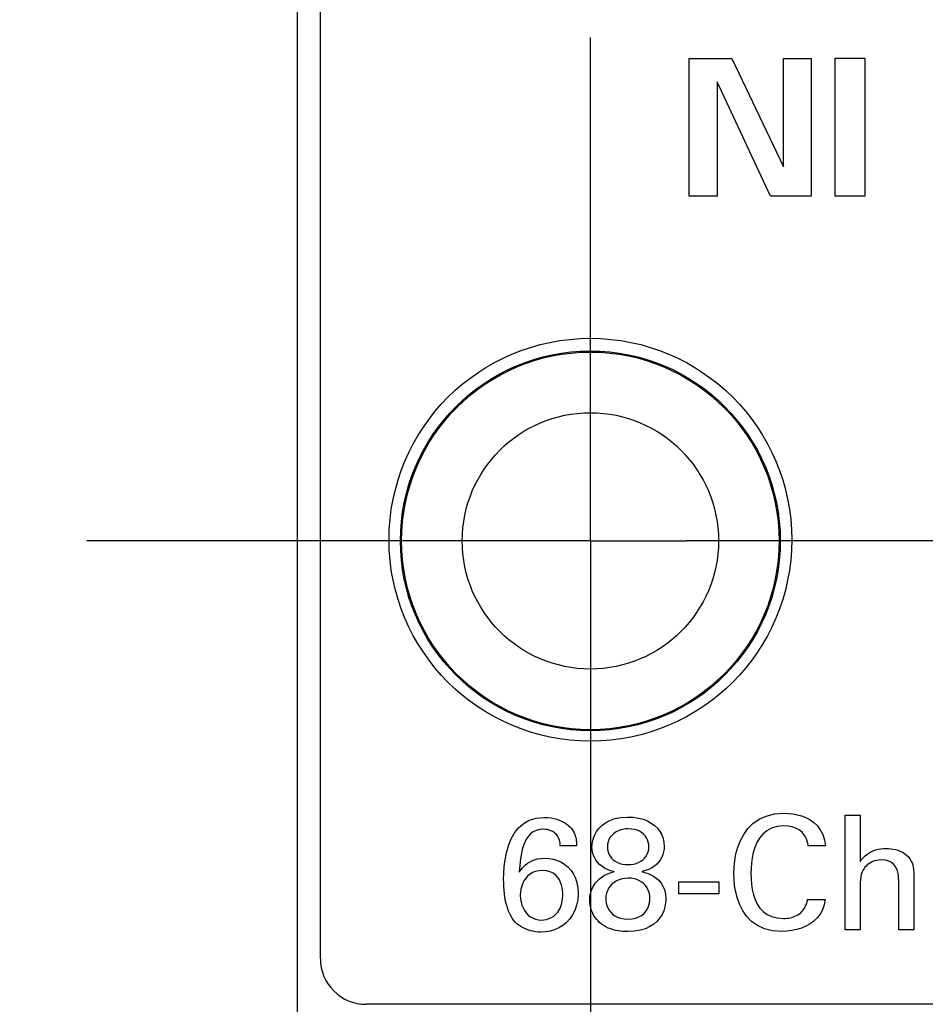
# Model space of a CAD drawing. Header units: inches. Extents: x 0.2 to 16.8, y 0.2 to 10.8.
# Tile 8 of 27: x 3.303 to 3.699, y 6.877 to 7.307. Entities that reach past the tile are written whole.
import ezdxf

# ---------------------------------------------------------------- set-up
doc = ezdxf.new("R2010")
doc.units = ezdxf.units.IN
doc.header["$LTSCALE"] = 0.935
doc.header["$MEASUREMENT"] = 0
doc.linetypes.add('CENTER', pattern=[0.6, 0.375, -0.075, 0.075, -0.075])
doc.layers.get('0').update_dxf_attribs({"linetype": 'CONTINUOUS'})
for name, color, linetype in [('02___PRT_ALL_AXES', 7, 'CONTINUOUS'), ('DEFAULT_1', 7, 'CENTER'), ('DIMENSIONS', 7, 'CONTINUOUS')]:
    doc.layers.add(name, color=color, linetype=linetype)
doc.styles.get("Standard").update_dxf_attribs({"font": 'txt', "width": 0.8})
doc.dimstyles.new('DIMSTYLE_2', dxfattribs={"dimtxt": 0.125, "dimasz": 0.18, "dimexe": 0.18, "dimexo": 0.0625, "dimgap": 0.09, "dimtad": 0, "dimtih": 1, "dimtoh": 1, "dimdec": 3, "dimzin": 4, "dimdsep": 46, "dimtxsty": 'STANDARD', "dimblk": '_FILLED', "dimblk1": '_FILLED', "dimblk2": '_FILLED', "dimcen": 0.09, "dimadec": 0, "dimazin": 0, "dimtp": 0.001, "dimtm": 0.001, "dimtfac": 1, "dimtdec": 3, "dimtofl": 0, "dimtmove": 0, "dimatfit": 3, "dimldrblk": '_FILLED', "dimfxl": 1, "dimtolj": 1, "dimtzin": 4, "dimarcsym": 0})

# ---------------------------------------------------------------- blocks, each defined once
blk = doc.blocks.new('*D5')
at = {"layer": 'DIMENSIONS', "color": 2, "linetype": 'CONTINUOUS'}
blk.add_line((3.27022, 7.07931), (2.73722, 7.07931), dxfattribs=at)
at = {"layer": 'DIMENSIONS', "color": 2, "linetype": 'CONTINUOUS', "insert": (2.67472, 7.14181), "char_height": 0.125, "width": 1.625, "attachment_point": 3, "line_spacing_factor": 0.9}
blk.add_mtext('2X -.582{\\Ftxt.shx;\\W1.000000;\\H0.125000; }[14.78]', dxfattribs=at)
blk = doc.blocks.new('_FILLED')
at = {"color": 0, "linetype": 'BYBLOCK'}
blk.add_solid([(0, 0), (-1, 0.1736), (-1, -0.1736)], dxfattribs=at)
blk = doc.blocks.new('*D6')
at = {"layer": 'DIMENSIONS', "color": 2, "linetype": 'CONTINUOUS'}
blk.add_line((3.53222, 3.20941), (2.73722, 3.20941), dxfattribs=at)
at = {"layer": 'DIMENSIONS', "color": 2, "linetype": 'CONTINUOUS', "insert": (2.67472, 3.27191), "char_height": 0.125, "width": 1.525, "attachment_point": 3, "line_spacing_factor": 0.9}
blk.add_mtext('-4.452{\\Ftxt.shx;\\W1.000000;\\H0.125000; }[113.08]', dxfattribs=at)
blk = doc.blocks.new('*D7')
at = {"layer": 'DIMENSIONS', "color": 2, "linetype": 'CONTINUOUS'}
blk.add_line((3.43772, 2.83938), (2.73722, 2.83938), dxfattribs=at)
at = {"layer": 'DIMENSIONS', "color": 2, "linetype": 'CONTINUOUS', "insert": (2.67472, 2.90188), "char_height": 0.125, "width": 1.525, "attachment_point": 3, "line_spacing_factor": 0.9}
blk.add_mtext('-4.822{\\Ftxt.shx;\\W1.000000;\\H0.125000; }[122.48]', dxfattribs=at)
blk = doc.blocks.new('*D13')
at = {"layer": 'DIMENSIONS', "color": 2, "linetype": 'CONTINUOUS'}
blk.add_line((3.42472, 2.65438), (3.42472, 2.02937), dxfattribs=at)
at = {"layer": 'DIMENSIONS', "color": 2, "linetype": 'CONTINUOUS', "insert": (3.36222, 1.96687), "char_height": 0.125, "width": 1.225, "attachment_point": 3, "rotation": 90, "line_spacing_factor": 0.9}
blk.add_mtext('-.294{\\Ftxt.shx;\\W1.000000;\\H0.125000; }[7.47]', dxfattribs=at)
blk = doc.blocks.new('*D16')
at = {"layer": 'DIMENSIONS', "color": 2, "linetype": 'CONTINUOUS'}
blk.add_line((3.44812, 3.59437), (2.73722, 3.59437), dxfattribs=at)
at = {"layer": 'DIMENSIONS', "color": 2, "linetype": 'CONTINUOUS', "insert": (2.67472, 3.65687), "char_height": 0.125, "width": 1.425, "attachment_point": 3, "line_spacing_factor": 0.9}
blk.add_mtext('-4.067{\\Ftxt.shx;\\W1.000000;\\H0.125000; }[103.3]', dxfattribs=at)

msp = doc.modelspace()

# ---------------------------------------------------------------- linework, layer by layer
at = {"color": 7, "linetype": 'CONTINUOUS'}
for p, q in [((3.42472, 2.71688), (3.42472, 7.78388)), ((3.43472, 6.89681), (3.43472, 7.75388)), ((4.18272, 6.87681), (3.45472, 6.87681))]:
    msp.add_line(p, q, dxfattribs=at)
at = {"color": 40, "linetype": 'CONTINUOUS'}
for p, q in [((3.59595, 7.22991), (3.59595, 7.29012)), ((3.59595, 7.29012), (3.6146, 7.29012)), ((3.6146, 7.29012), (3.63717, 7.24273)), ((3.63717, 7.24273), (3.63717, 7.29012)), ((3.63717, 7.29012), (3.64916, 7.29012)), ((3.64916, 7.29012), (3.64916, 7.22991)), ((3.65977, 7.22991), (3.65977, 7.29029)), ((3.65977, 7.29029), (3.67269, 7.29029)), ((3.67269, 7.29029), (3.67269, 7.22991)), ((3.6081, 7.27988), (3.6081, 7.22991)), ((3.63142, 7.22991), (3.6081, 7.27988)), ((3.6081, 7.22991), (3.59595, 7.22991)), ((3.64916, 7.22991), (3.63142, 7.22991)), ((3.67269, 7.22991), (3.65977, 7.22991)), ((3.5234, 6.95572), (3.526, 6.9572)), ((3.526, 6.9572), (3.52906, 6.95815)), ((3.52906, 6.95815), (3.5326, 6.95849)), ((3.5326, 6.95849), (3.53413, 6.95843)), ((3.53413, 6.95843), (3.53554, 6.95827)), ((3.53554, 6.95827), (3.53684, 6.95802)), ((3.53684, 6.95802), (3.53804, 6.9577)), ((3.53804, 6.9577), (3.53913, 6.95731)), ((3.53913, 6.95731), (3.54012, 6.95687)), ((3.54012, 6.95687), (3.54102, 6.95639)), ((3.55933, 6.95617), (3.56122, 6.95717)), ((3.56122, 6.95717), (3.56345, 6.95795)), ((3.56345, 6.95795), (3.56603, 6.95844)), ((3.56603, 6.95844), (3.56899, 6.95862)), ((3.56899, 6.95862), (3.57144, 6.95851)), ((3.57144, 6.95851), (3.5737, 6.95818)), ((3.5737, 6.95818), (3.57577, 6.95765)), ((3.57577, 6.95765), (3.57765, 6.95692)), ((3.57765, 6.95692), (3.57932, 6.95602)), ((3.62377, 6.95581), (3.62643, 6.95766)), ((3.62643, 6.95766), (3.62957, 6.95907)), ((3.62957, 6.95907), (3.63322, 6.95997)), ((3.63322, 6.95997), (3.6374, 6.96029)), ((3.6374, 6.96029), (3.63923, 6.96023)), ((3.63923, 6.96023), (3.64114, 6.96003)), ((3.64114, 6.96003), (3.64308, 6.95967)), ((3.64308, 6.95967), (3.64502, 6.95913)), ((3.64502, 6.95913), (3.64692, 6.95839)), ((3.64692, 6.95839), (3.64873, 6.95744)), ((3.64873, 6.95744), (3.65041, 6.95625)), ((3.66405, 6.90941), (3.66405, 6.95952)), ((3.66405, 6.95952), (3.67065, 6.95952)), ((3.67065, 6.95952), (3.67065, 6.93916)), ((3.51944, 6.95145), (3.52123, 6.95377)), ((3.52123, 6.95377), (3.5234, 6.95572)), ((3.5291, 6.95277), (3.52775, 6.95214)), ((3.5306, 6.95315), (3.5291, 6.95277)), ((3.53226, 6.95327), (3.5306, 6.95315)), ((3.53304, 6.95324), (3.53226, 6.95327)), ((3.53386, 6.95313), (3.53304, 6.95324)), ((3.53468, 6.95294), (3.53386, 6.95313)), ((3.53549, 6.95266), (3.53468, 6.95294)), ((3.53628, 6.95229), (3.53549, 6.95266)), ((3.54102, 6.95639), (3.54182, 6.95589)), ((3.54182, 6.95589), (3.54253, 6.95538)), ((3.54253, 6.95538), (3.54315, 6.95486)), ((3.54315, 6.95486), (3.54369, 6.95437)), ((3.54369, 6.95437), (3.54415, 6.95389)), ((3.54415, 6.95389), (3.54471, 6.95318)), ((3.54471, 6.95318), (3.54518, 6.95246)), ((3.54518, 6.95246), (3.54557, 6.95174)), ((3.55544, 6.95226), (3.55646, 6.95367)), ((3.55646, 6.95367), (3.55775, 6.95499)), ((3.55775, 6.95499), (3.55933, 6.95617)), ((3.56462, 6.95251), (3.56366, 6.95198)), ((3.56568, 6.95293), (3.56462, 6.95251)), ((3.56681, 6.95323), (3.56568, 6.95293)), ((3.56801, 6.95342), (3.56681, 6.95323)), ((3.56927, 6.95348), (3.56801, 6.95342)), ((3.57066, 6.95341), (3.56927, 6.95348)), ((3.57195, 6.9532), (3.57066, 6.95341)), ((3.57312, 6.95287), (3.57195, 6.9532)), ((3.57418, 6.95242), (3.57312, 6.95287)), ((3.57513, 6.95185), (3.57418, 6.95242)), ((3.57932, 6.95602), (3.58079, 6.95495)), ((3.58079, 6.95495), (3.58205, 6.95373)), ((3.58205, 6.95373), (3.58309, 6.95237)), ((3.61972, 6.95108), (3.62154, 6.95359)), ((3.62154, 6.95359), (3.62377, 6.95581)), ((3.6298, 6.95266), (3.62806, 6.95121)), ((3.63187, 6.95377), (3.6298, 6.95266)), ((3.6343, 6.95448), (3.63187, 6.95377)), ((3.63712, 6.95473), (3.6343, 6.95448)), ((3.63936, 6.95459), (3.63712, 6.95473)), ((3.64126, 6.9542), (3.63936, 6.95459)), ((3.64286, 6.95361), (3.64126, 6.9542)), ((3.64417, 6.95286), (3.64286, 6.95361)), ((3.64523, 6.95199), (3.64417, 6.95286)), ((3.65041, 6.95625), (3.65191, 6.9548)), ((3.65191, 6.9548), (3.65321, 6.95308)), ((3.65321, 6.95308), (3.65425, 6.95106)), ((3.51688, 6.94599), (3.518, 6.94883)), ((3.518, 6.94883), (3.51944, 6.95145)), ((3.52457, 6.94868), (3.52378, 6.947)), ((3.52549, 6.9501), (3.52457, 6.94868)), ((3.52655, 6.95125), (3.52549, 6.9501)), ((3.52775, 6.95214), (3.52655, 6.95125)), ((3.53703, 6.9518), (3.53628, 6.95229)), ((3.53771, 6.9512), (3.53703, 6.9518)), ((3.53831, 6.95047), (3.53771, 6.9512)), ((3.53882, 6.9496), (3.53831, 6.95047)), ((3.5392, 6.94859), (3.53882, 6.9496)), ((3.53946, 6.94743), (3.5392, 6.94859)), ((3.54557, 6.95174), (3.54588, 6.95103)), ((3.54588, 6.95103), (3.54613, 6.95032)), ((3.54613, 6.95032), (3.54632, 6.94964)), ((3.54632, 6.94964), (3.54646, 6.94897)), ((3.54646, 6.94897), (3.54656, 6.94833)), ((3.54656, 6.94833), (3.54663, 6.94772)), ((3.5537, 6.94795), (3.55408, 6.94935)), ((3.55408, 6.94935), (3.55465, 6.9508)), ((3.55465, 6.9508), (3.55544, 6.95226)), ((3.56086, 6.94887), (3.56048, 6.94787)), ((3.56138, 6.94979), (3.56086, 6.94887)), ((3.56203, 6.95062), (3.56138, 6.94979)), ((3.56279, 6.95135), (3.56203, 6.95062)), ((3.56366, 6.95198), (3.56279, 6.95135)), ((3.57595, 6.95119), (3.57513, 6.95185)), ((3.57666, 6.95044), (3.57595, 6.95119)), ((3.57725, 6.94961), (3.57666, 6.95044)), ((3.57771, 6.9487), (3.57725, 6.94961)), ((3.57804, 6.94772), (3.57771, 6.9487)), ((3.58309, 6.95237), (3.58391, 6.95088)), ((3.58391, 6.95088), (3.5845, 6.94927)), ((3.5845, 6.94927), (3.58486, 6.94756)), ((3.61716, 6.94547), (3.61827, 6.94835)), ((3.61827, 6.94835), (3.61972, 6.95108)), ((3.62662, 6.94947), (3.62546, 6.9475)), ((3.62806, 6.95121), (3.62662, 6.94947)), ((3.64606, 6.95104), (3.64523, 6.95199)), ((3.64671, 6.95005), (3.64606, 6.95104)), ((3.64718, 6.94907), (3.64671, 6.95005)), ((3.64751, 6.94813), (3.64718, 6.94907)), ((3.64774, 6.94729), (3.64751, 6.94813)), ((3.65425, 6.95106), (3.655, 6.94872)), ((3.655, 6.94872), (3.65541, 6.94604)), ((3.51604, 6.94302), (3.51688, 6.94599)), ((3.52311, 6.94505), (3.52257, 6.94283)), ((3.52378, 6.947), (3.52311, 6.94505)), ((3.53956, 6.94611), (3.53946, 6.94743)), ((3.54672, 6.94611), (3.53956, 6.94611)), ((3.54663, 6.94772), (3.54667, 6.94714)), ((3.54667, 6.94714), (3.5467, 6.9466)), ((3.5467, 6.9466), (3.54672, 6.94611)), ((3.55342, 6.94548), (3.55349, 6.94665)), ((3.55349, 6.94429), (3.55342, 6.94548)), ((3.55349, 6.94665), (3.5537, 6.94795)), ((3.5537, 6.94312), (3.55349, 6.94429)), ((3.56025, 6.94678), (3.56017, 6.94562)), ((3.56017, 6.94562), (3.56024, 6.94449)), ((3.56024, 6.94449), (3.56048, 6.94343)), ((3.56048, 6.94787), (3.56025, 6.94678)), ((3.57799, 6.9434), (3.57822, 6.94447)), ((3.57824, 6.9467), (3.57804, 6.94772)), ((3.57822, 6.94447), (3.57831, 6.94562)), ((3.57831, 6.94562), (3.57824, 6.9467)), ((3.58491, 6.94458), (3.58472, 6.9434)), ((3.58486, 6.94756), (3.58498, 6.94576)), ((3.58498, 6.94576), (3.58491, 6.94458)), ((3.61636, 6.94252), (3.61716, 6.94547)), ((3.62456, 6.94536), (3.62388, 6.94309)), ((3.62546, 6.9475), (3.62456, 6.94536)), ((3.64788, 6.94658), (3.64774, 6.94729)), ((3.64797, 6.94604), (3.64788, 6.94658)), ((3.65541, 6.94604), (3.64797, 6.94604)), ((3.6753, 6.94342), (3.67631, 6.94388)), ((3.67631, 6.94388), (3.67736, 6.94425)), ((3.67736, 6.94425), (3.67846, 6.94455)), ((3.67846, 6.94455), (3.6796, 6.94476)), ((3.6796, 6.94476), (3.68078, 6.94489)), ((3.68078, 6.94489), (3.68198, 6.94493)), ((3.68198, 6.94493), (3.68294, 6.9449)), ((3.68294, 6.9449), (3.68394, 6.94481)), ((3.68394, 6.94481), (3.68497, 6.94466)), ((3.68497, 6.94466), (3.68602, 6.94443)), ((3.68602, 6.94443), (3.68707, 6.94413)), ((3.68707, 6.94413), (3.6881, 6.94374)), ((3.51507, 6.93696), (3.51545, 6.93998)), ((3.51545, 6.93998), (3.51604, 6.94302)), ((3.52215, 6.94033), (3.52183, 6.93755)), ((3.52257, 6.94283), (3.52215, 6.94033)), ((3.52608, 6.93899), (3.52713, 6.93952)), ((3.52713, 6.93952), (3.52832, 6.93997)), ((3.52832, 6.93997), (3.52965, 6.94032)), ((3.52965, 6.94032), (3.53115, 6.94054)), ((3.53115, 6.94054), (3.53281, 6.94062)), ((3.53281, 6.94062), (3.53475, 6.94051)), ((3.53475, 6.94051), (3.53662, 6.94018)), ((3.53662, 6.94018), (3.5384, 6.93964)), ((3.5384, 6.93964), (3.54007, 6.93888)), ((3.55403, 6.94198), (3.5537, 6.94312)), ((3.55451, 6.94089), (3.55403, 6.94198)), ((3.55512, 6.93984), (3.55451, 6.94089)), ((3.55586, 6.93885), (3.55512, 6.93984)), ((3.56048, 6.94343), (3.56085, 6.94244)), ((3.56085, 6.94244), (3.56136, 6.94153)), ((3.56136, 6.94153), (3.56199, 6.94071)), ((3.56199, 6.94071), (3.56274, 6.93998)), ((3.56274, 6.93998), (3.56359, 6.93935)), ((3.57479, 6.93933), (3.57567, 6.93996)), ((3.57567, 6.93996), (3.57643, 6.94068)), ((3.57643, 6.94068), (3.57708, 6.9415)), ((3.57708, 6.9415), (3.5776, 6.94241)), ((3.5776, 6.94241), (3.57799, 6.9434)), ((3.58334, 6.94003), (3.58261, 6.939)), ((3.58394, 6.94111), (3.58334, 6.94003)), ((3.5844, 6.94224), (3.58394, 6.94111)), ((3.58472, 6.9434), (3.5844, 6.94224)), ((3.61553, 6.93668), (3.61582, 6.93956)), ((3.61582, 6.93956), (3.61636, 6.94252)), ((3.6234, 6.94077), (3.62309, 6.93845)), ((3.62388, 6.94309), (3.6234, 6.94077)), ((3.67065, 6.93916), (3.67124, 6.94005)), ((3.67124, 6.94005), (3.6719, 6.94086)), ((3.6719, 6.94086), (3.67265, 6.94161)), ((3.67265, 6.94161), (3.67347, 6.94229)), ((3.67347, 6.94229), (3.67435, 6.9429)), ((3.67435, 6.9429), (3.6753, 6.94342)), ((3.67773, 6.93969), (3.67676, 6.93943)), ((3.6788, 6.93986), (3.67773, 6.93969)), ((3.67997, 6.93992), (3.6788, 6.93986)), ((3.6817, 6.93979), (3.67997, 6.93992)), ((3.68313, 6.93941), (3.6817, 6.93979)), ((3.6881, 6.94374), (3.6891, 6.94326)), ((3.6891, 6.94326), (3.69004, 6.94269)), ((3.69004, 6.94269), (3.69092, 6.94203)), ((3.69092, 6.94203), (3.69171, 6.94125)), ((3.69171, 6.94125), (3.69239, 6.94037)), ((3.69239, 6.94037), (3.69296, 6.93937)), ((3.51487, 6.93404), (3.51507, 6.93696)), ((3.52183, 6.93755), (3.52162, 6.9345)), ((3.52203, 6.93509), (3.5225, 6.93572)), ((3.5225, 6.93572), (3.52303, 6.93639)), ((3.52303, 6.93639), (3.52364, 6.93707)), ((3.52364, 6.93707), (3.52435, 6.93775)), ((3.52435, 6.93775), (3.52516, 6.93839)), ((3.52516, 6.93839), (3.52608, 6.93899)), ((3.5317, 6.93527), (3.53016, 6.93516)), ((3.53356, 6.93512), (3.5317, 6.93527)), ((3.54007, 6.93888), (3.54162, 6.93791)), ((3.54162, 6.93791), (3.54302, 6.93673)), ((3.54302, 6.93673), (3.54426, 6.93533)), ((3.54426, 6.93533), (3.54532, 6.93373)), ((3.55673, 6.93794), (3.55586, 6.93885)), ((3.55774, 6.9371), (3.55673, 6.93794)), ((3.55888, 6.93636), (3.55774, 6.9371)), ((3.56015, 6.93572), (3.55888, 6.93636)), ((3.56155, 6.93519), (3.56015, 6.93572)), ((3.56308, 6.93478), (3.56155, 6.93519)), ((3.56359, 6.93935), (3.56453, 6.93882)), ((3.56453, 6.93882), (3.56556, 6.9384)), ((3.56556, 6.9384), (3.56667, 6.93809)), ((3.56667, 6.93809), (3.56784, 6.9379)), ((3.56784, 6.9379), (3.56906, 6.93783)), ((3.56906, 6.93783), (3.57035, 6.9379)), ((3.57035, 6.9379), (3.57158, 6.93808)), ((3.57158, 6.93808), (3.57274, 6.93839)), ((3.57274, 6.93839), (3.57381, 6.9388)), ((3.57381, 6.9388), (3.57479, 6.93933)), ((3.57679, 6.93523), (3.57518, 6.93484)), ((3.57825, 6.93576), (3.57679, 6.93523)), ((3.57955, 6.93641), (3.57825, 6.93576)), ((3.58072, 6.93718), (3.57955, 6.93641)), ((3.58173, 6.93805), (3.58072, 6.93718)), ((3.58261, 6.939), (3.58173, 6.93805)), ((3.61544, 6.93394), (3.61553, 6.93668)), ((3.62292, 6.93618), (3.62287, 6.93402)), ((3.62309, 6.93845), (3.62292, 6.93618)), ((3.67176, 6.93527), (3.67151, 6.93475)), ((3.67202, 6.93571), (3.67176, 6.93527)), ((3.67235, 6.93619), (3.67202, 6.93571)), ((3.67274, 6.9367), (3.67235, 6.93619)), ((3.67321, 6.93721), (3.67274, 6.9367)), ((3.67376, 6.93773), (3.67321, 6.93721)), ((3.67438, 6.93822), (3.67376, 6.93773)), ((3.67509, 6.93868), (3.67438, 6.93822)), ((3.67588, 6.93909), (3.67509, 6.93868)), ((3.67676, 6.93943), (3.67588, 6.93909)), ((3.68431, 6.93882), (3.68313, 6.93941)), ((3.68525, 6.93806), (3.68431, 6.93882)), ((3.68599, 6.93716), (3.68525, 6.93806)), ((3.68654, 6.93616), (3.68599, 6.93716)), ((3.68693, 6.93509), (3.68654, 6.93616)), ((3.69296, 6.93937), (3.69313, 6.93901)), ((3.69313, 6.93901), (3.69329, 6.93864)), ((3.69329, 6.93864), (3.69344, 6.93822)), ((3.69344, 6.93822), (3.69358, 6.93777)), ((3.69358, 6.93777), (3.69371, 6.93726)), ((3.69371, 6.93726), (3.69382, 6.93668)), ((3.69382, 6.93668), (3.69392, 6.93603)), ((3.69392, 6.93603), (3.694, 6.93529)), ((3.694, 6.93529), (3.69406, 6.93445)), ((3.51481, 6.9313), (3.51487, 6.93404)), ((3.51483, 6.92976), (3.51481, 6.9313)), ((3.52162, 6.9345), (3.52203, 6.93509)), ((3.52376, 6.93088), (3.52316, 6.92972)), ((3.52448, 6.93194), (3.52376, 6.93088)), ((3.52535, 6.93288), (3.52448, 6.93194)), ((3.52634, 6.93369), (3.52535, 6.93288)), ((3.52748, 6.93435), (3.52634, 6.93369)), ((3.52875, 6.93485), (3.52748, 6.93435)), ((3.53016, 6.93516), (3.52875, 6.93485)), ((3.53514, 6.93471), (3.53356, 6.93512)), ((3.53648, 6.93407), (3.53514, 6.93471)), ((3.53758, 6.93325), (3.53648, 6.93407)), ((3.53848, 6.93227), (3.53758, 6.93325)), ((3.53918, 6.93119), (3.53848, 6.93227)), ((3.53972, 6.93004), (3.53918, 6.93119)), ((3.54532, 6.93373), (3.54617, 6.93191)), ((3.54617, 6.93191), (3.54681, 6.92988)), ((3.55555, 6.9305), (3.55614, 6.93109)), ((3.55614, 6.93109), (3.55671, 6.93163)), ((3.55671, 6.93163), (3.5573, 6.93211)), ((3.5573, 6.93211), (3.55789, 6.93254)), ((3.55789, 6.93254), (3.55848, 6.93291)), ((3.55848, 6.93291), (3.55907, 6.93324)), ((3.55907, 6.93324), (3.55966, 6.93354)), ((3.55966, 6.93354), (3.56025, 6.93379)), ((3.56025, 6.93379), (3.56083, 6.93402)), ((3.56083, 6.93402), (3.56141, 6.93423)), ((3.56141, 6.93423), (3.56198, 6.93442)), ((3.56198, 6.93442), (3.56308, 6.93478)), ((3.56525, 6.93123), (3.56411, 6.93071)), ((3.5665, 6.93161), (3.56525, 6.93123)), ((3.56784, 6.93185), (3.5665, 6.93161)), ((3.56927, 6.93193), (3.56784, 6.93185)), ((3.57061, 6.93186), (3.56927, 6.93193)), ((3.57188, 6.93165), (3.57061, 6.93186)), ((3.57306, 6.9313), (3.57188, 6.93165)), ((3.57416, 6.93083), (3.57306, 6.9313)), ((3.57518, 6.93484), (3.57598, 6.93462)), ((3.57598, 6.93462), (3.57695, 6.93433)), ((3.57695, 6.93433), (3.57802, 6.93393)), ((3.57802, 6.93393), (3.57917, 6.93342)), ((3.57917, 6.93342), (3.58034, 6.93278)), ((3.58034, 6.93278), (3.5815, 6.93197)), ((3.5815, 6.93197), (3.58259, 6.93099)), ((3.58259, 6.93099), (3.58359, 6.92981)), ((3.61551, 6.9314), (3.61544, 6.93394)), ((3.61577, 6.92869), (3.61551, 6.9314)), ((3.62287, 6.93402), (3.62293, 6.93164)), ((3.62293, 6.93164), (3.62313, 6.92928)), ((3.67073, 6.93099), (3.67069, 6.93033)), ((3.67079, 6.93166), (3.67073, 6.93099)), ((3.67087, 6.93232), (3.67079, 6.93166)), ((3.67098, 6.93297), (3.67087, 6.93232)), ((3.67112, 6.9336), (3.67098, 6.93297)), ((3.6713, 6.93419), (3.67112, 6.9336)), ((3.67151, 6.93475), (3.6713, 6.93419)), ((3.6872, 6.934), (3.68693, 6.93509)), ((3.68736, 6.93291), (3.6872, 6.934)), ((3.68744, 6.93187), (3.68736, 6.93291)), ((3.68747, 6.9309), (3.68744, 6.93187)), ((3.68748, 6.93005), (3.68747, 6.9309)), ((3.69406, 6.93445), (3.69411, 6.9335)), ((3.69411, 6.9335), (3.69414, 6.93244)), ((3.69414, 6.93244), (3.69415, 6.93124)), ((3.69415, 6.93124), (3.69415, 6.90941)), ((3.51489, 6.9282), (3.51483, 6.92976)), ((3.515, 6.92662), (3.51489, 6.9282)), ((3.51516, 6.92504), (3.515, 6.92662)), ((3.52237, 6.92719), (3.52218, 6.92585)), ((3.5227, 6.92849), (3.52237, 6.92719)), ((3.52316, 6.92972), (3.5227, 6.92849)), ((3.54012, 6.92885), (3.53972, 6.93004)), ((3.54039, 6.92767), (3.54012, 6.92885)), ((3.54056, 6.92654), (3.54039, 6.92767)), ((3.54681, 6.92988), (3.5472, 6.92764)), ((3.5472, 6.92764), (3.54734, 6.92519)), ((3.5531, 6.92625), (3.55338, 6.92702)), ((3.55338, 6.92702), (3.55371, 6.92777)), ((3.55371, 6.92777), (3.5541, 6.9285)), ((3.5541, 6.9285), (3.55453, 6.9292)), ((3.55453, 6.9292), (3.55502, 6.92987)), ((3.55502, 6.92987), (3.55555, 6.9305)), ((3.5607, 6.92749), (3.56017, 6.92645)), ((3.56137, 6.92845), (3.5607, 6.92749)), ((3.56216, 6.92931), (3.56137, 6.92845)), ((3.56307, 6.93007), (3.56216, 6.92931)), ((3.56411, 6.93071), (3.56307, 6.93007)), ((3.57516, 6.93023), (3.57416, 6.93083)), ((3.57606, 6.92952), (3.57516, 6.93023)), ((3.57684, 6.9287), (3.57606, 6.92952)), ((3.57749, 6.92777), (3.57684, 6.9287)), ((3.57802, 6.92674), (3.57749, 6.92777)), ((3.57841, 6.92561), (3.57802, 6.92674)), ((3.58359, 6.92981), (3.58444, 6.92841)), ((3.58444, 6.92841), (3.5851, 6.92677)), ((3.5851, 6.92677), (3.58553, 6.92487)), ((3.59141, 6.92504), (3.59141, 6.93033)), ((3.59141, 6.93033), (3.60886, 6.93033)), ((3.60886, 6.93033), (3.60886, 6.92504)), ((3.61624, 6.92588), (3.61577, 6.92869)), ((3.62313, 6.92928), (3.62348, 6.92695)), ((3.62348, 6.92695), (3.624, 6.92471)), ((3.67066, 6.92906), (3.67065, 6.92846)), ((3.67065, 6.92846), (3.67065, 6.90941)), ((3.67067, 6.92968), (3.67066, 6.92906)), ((3.67069, 6.93033), (3.67067, 6.92968)), ((3.68748, 6.90941), (3.68748, 6.93005)), ((3.51538, 6.92347), (3.51516, 6.92504)), ((3.51567, 6.92192), (3.51538, 6.92347)), ((3.52218, 6.92585), (3.52211, 6.92449)), ((3.52211, 6.92449), (3.52219, 6.92296)), ((3.52219, 6.92296), (3.52243, 6.92151)), ((3.54028, 6.92103), (3.54057, 6.9227)), ((3.54064, 6.92549), (3.54056, 6.92654)), ((3.54057, 6.9227), (3.54067, 6.92456)), ((3.54067, 6.92456), (3.54064, 6.92549)), ((3.54718, 6.92251), (3.54671, 6.92006)), ((3.54734, 6.92519), (3.54718, 6.92251)), ((3.55245, 6.92226), (3.55247, 6.92307)), ((3.55248, 6.92135), (3.55245, 6.92226)), ((3.55247, 6.92307), (3.55255, 6.92387)), ((3.55255, 6.92387), (3.55268, 6.92467)), ((3.55268, 6.92467), (3.55286, 6.92547)), ((3.55286, 6.92547), (3.5531, 6.92625)), ((3.55955, 6.92414), (3.55947, 6.9229)), ((3.55947, 6.9229), (3.55953, 6.92193)), ((3.55979, 6.92533), (3.55955, 6.92414)), ((3.56017, 6.92645), (3.55979, 6.92533)), ((3.57864, 6.9244), (3.57841, 6.92561)), ((3.57873, 6.9231), (3.57864, 6.9244)), ((3.57868, 6.92216), (3.57873, 6.9231)), ((3.58553, 6.92487), (3.58568, 6.92268)), ((3.58568, 6.92268), (3.58558, 6.92102)), ((3.60886, 6.92504), (3.59141, 6.92504)), ((3.61697, 6.92306), (3.61624, 6.92588)), ((3.61799, 6.92029), (3.61697, 6.92306)), ((3.624, 6.92471), (3.62472, 6.9226)), ((3.62472, 6.9226), (3.62566, 6.92063)), ((3.64749, 6.92194), (3.64756, 6.9223)), ((3.64756, 6.9223), (3.64762, 6.92261)), ((3.64762, 6.92261), (3.65527, 6.92261)), ((3.65527, 6.92261), (3.65484, 6.92026)), ((3.51603, 6.9204), (3.51567, 6.92192)), ((3.51648, 6.91891), (3.51603, 6.9204)), ((3.51701, 6.91748), (3.51648, 6.91891)), ((3.52243, 6.92151), (3.5228, 6.92016)), ((3.5228, 6.92016), (3.52332, 6.9189)), ((3.52332, 6.9189), (3.52396, 6.91775)), ((3.53847, 6.91711), (3.53921, 6.91824)), ((3.53921, 6.91824), (3.53982, 6.91954)), ((3.53982, 6.91954), (3.54028, 6.92103)), ((3.54671, 6.92006), (3.54596, 6.91784)), ((3.55258, 6.92043), (3.55248, 6.92135)), ((3.55275, 6.91953), (3.55258, 6.92043)), ((3.55297, 6.91865), (3.55275, 6.91953)), ((3.55326, 6.91778), (3.55297, 6.91865)), ((3.55953, 6.92193), (3.55969, 6.92094)), ((3.55969, 6.92094), (3.55998, 6.91993)), ((3.55998, 6.91993), (3.56039, 6.91894)), ((3.56039, 6.91894), (3.56093, 6.91798)), ((3.56093, 6.91798), (3.56162, 6.91707)), ((3.57682, 6.91723), (3.57746, 6.91816)), ((3.57746, 6.91816), (3.57795, 6.91915)), ((3.57795, 6.91915), (3.57831, 6.92016)), ((3.57831, 6.92016), (3.57855, 6.92117)), ((3.57855, 6.92117), (3.57868, 6.92216)), ((3.58528, 6.91935), (3.58477, 6.91769)), ((3.58558, 6.92102), (3.58528, 6.91935)), ((3.61935, 6.91764), (3.61799, 6.92029)), ((3.62566, 6.92063), (3.62684, 6.91887)), ((3.62684, 6.91887), (3.62828, 6.91734)), ((3.64561, 6.91782), (3.64598, 6.91832)), ((3.64598, 6.91832), (3.6463, 6.91881)), ((3.6463, 6.91881), (3.64658, 6.9193)), ((3.64658, 6.9193), (3.64681, 6.91979)), ((3.64681, 6.91979), (3.647, 6.92026)), ((3.647, 6.92026), (3.64717, 6.92071)), ((3.64717, 6.92071), (3.6473, 6.92115)), ((3.6473, 6.92115), (3.64741, 6.92156)), ((3.64741, 6.92156), (3.64749, 6.92194)), ((3.65411, 6.91815), (3.65311, 6.91626)), ((3.65484, 6.92026), (3.65411, 6.91815)), ((3.51763, 6.91611), (3.51701, 6.91748)), ((3.51836, 6.9148), (3.51763, 6.91611)), ((3.51919, 6.91358), (3.51836, 6.9148)), ((3.52396, 6.91775), (3.52473, 6.91672)), ((3.52473, 6.91672), (3.5256, 6.91582)), ((3.5256, 6.91582), (3.52658, 6.91507)), ((3.52658, 6.91507), (3.52765, 6.91446)), ((3.52765, 6.91446), (3.52881, 6.91401)), ((3.52881, 6.91401), (3.53005, 6.91374)), ((3.53005, 6.91374), (3.53136, 6.91364)), ((3.53136, 6.91364), (3.53244, 6.91371)), ((3.53244, 6.91371), (3.53354, 6.91391)), ((3.53354, 6.91391), (3.53463, 6.91425)), ((3.53463, 6.91425), (3.53568, 6.91473)), ((3.53568, 6.91473), (3.53669, 6.91536)), ((3.53669, 6.91536), (3.53763, 6.91616)), ((3.53763, 6.91616), (3.53847, 6.91711)), ((3.54374, 6.9141), (3.54231, 6.91258)), ((3.54496, 6.91585), (3.54374, 6.9141)), ((3.54596, 6.91784), (3.54496, 6.91585)), ((3.5536, 6.91694), (3.55326, 6.91778)), ((3.554, 6.91612), (3.5536, 6.91694)), ((3.55445, 6.91534), (3.554, 6.91612)), ((3.55494, 6.91459), (3.55445, 6.91534)), ((3.55548, 6.91388), (3.55494, 6.91459)), ((3.55607, 6.91322), (3.55548, 6.91388)), ((3.56162, 6.91707), (3.56245, 6.91624)), ((3.56245, 6.91624), (3.56344, 6.91552)), ((3.56344, 6.91552), (3.5646, 6.91492)), ((3.5646, 6.91492), (3.56593, 6.91446)), ((3.56593, 6.91446), (3.56744, 6.91417)), ((3.56744, 6.91417), (3.56913, 6.91407)), ((3.56913, 6.91407), (3.57094, 6.91417)), ((3.57094, 6.91417), (3.57252, 6.91448)), ((3.57252, 6.91448), (3.57389, 6.91497)), ((3.57389, 6.91497), (3.57505, 6.9156)), ((3.57505, 6.9156), (3.57602, 6.91636)), ((3.57602, 6.91636), (3.57682, 6.91723)), ((3.58309, 6.91457), (3.58189, 6.91315)), ((3.58404, 6.91609), (3.58309, 6.91457)), ((3.58477, 6.91769), (3.58404, 6.91609)), ((3.62106, 6.9152), (3.61935, 6.91764)), ((3.62319, 6.91304), (3.62106, 6.9152)), ((3.62828, 6.91734), (3.63, 6.91609)), ((3.63, 6.91609), (3.63202, 6.91514)), ((3.63202, 6.91514), (3.63437, 6.91455)), ((3.63437, 6.91455), (3.63706, 6.91434)), ((3.63706, 6.91434), (3.63782, 6.91436)), ((3.63782, 6.91436), (3.63857, 6.91441)), ((3.63857, 6.91441), (3.63931, 6.9145)), ((3.63931, 6.9145), (3.64004, 6.91462)), ((3.64004, 6.91462), (3.64076, 6.91479)), ((3.64076, 6.91479), (3.64146, 6.915)), ((3.64146, 6.915), (3.64214, 6.91526)), ((3.64214, 6.91526), (3.6428, 6.91557)), ((3.6428, 6.91557), (3.64344, 6.91593)), ((3.64344, 6.91593), (3.64405, 6.91634)), ((3.64405, 6.91634), (3.64463, 6.91681)), ((3.64463, 6.91681), (3.64519, 6.91733)), ((3.64519, 6.91733), (3.64561, 6.91782)), ((3.65185, 6.9146), (3.65038, 6.91316)), ((3.65311, 6.91626), (3.65185, 6.9146)), ((3.51987, 6.91277), (3.51919, 6.91358)), ((3.52064, 6.91203), (3.51987, 6.91277)), ((3.52148, 6.91135), (3.52064, 6.91203)), ((3.52238, 6.91074), (3.52148, 6.91135)), ((3.52334, 6.9102), (3.52238, 6.91074)), ((3.52435, 6.90972), (3.52334, 6.9102)), ((3.52541, 6.90931), (3.52435, 6.90972)), ((3.53711, 6.90942), (3.53516, 6.90883)), ((3.53897, 6.91024), (3.53711, 6.90942)), ((3.54071, 6.91129), (3.53897, 6.91024)), ((3.54231, 6.91258), (3.54071, 6.91129)), ((3.55669, 6.9126), (3.55607, 6.91322)), ((3.55759, 6.91185), (3.55669, 6.9126)), ((3.55854, 6.91119), (3.55759, 6.91185)), ((3.55953, 6.91062), (3.55854, 6.91119)), ((3.56055, 6.91014), (3.55953, 6.91062)), ((3.5616, 6.90973), (3.56055, 6.91014)), ((3.56268, 6.90939), (3.5616, 6.90973)), ((3.56376, 6.90912), (3.56268, 6.90939)), ((3.57676, 6.90985), (3.57451, 6.90916)), ((3.57873, 6.91076), (3.57676, 6.90985)), ((3.58044, 6.91187), (3.57873, 6.91076)), ((3.58189, 6.91315), (3.58044, 6.91187)), ((3.62576, 6.91123), (3.62319, 6.91304)), ((3.62881, 6.90984), (3.62576, 6.91123)), ((3.63238, 6.90895), (3.62881, 6.90984)), ((3.64292, 6.90944), (3.64081, 6.90899)), ((3.64497, 6.91007), (3.64292, 6.90944)), ((3.64691, 6.9109), (3.64497, 6.91007)), ((3.64873, 6.91192), (3.64691, 6.9109)), ((3.65038, 6.91316), (3.64873, 6.91192)), ((3.67065, 6.90941), (3.66405, 6.90941)), ((3.69415, 6.90941), (3.68748, 6.90941)), ((3.5265, 6.90897), (3.52541, 6.90931)), ((3.52762, 6.90871), (3.5265, 6.90897)), ((3.52876, 6.90852), (3.52762, 6.90871)), ((3.52992, 6.9084), (3.52876, 6.90852)), ((3.53108, 6.90836), (3.52992, 6.9084)), ((3.53314, 6.90848), (3.53108, 6.90836)), ((3.53516, 6.90883), (3.53314, 6.90848)), ((3.56486, 6.90891), (3.56376, 6.90912)), ((3.56595, 6.90875), (3.56486, 6.90891)), ((3.56703, 6.90865), (3.56595, 6.90875)), ((3.56809, 6.90859), (3.56703, 6.90865)), ((3.56913, 6.90857), (3.56809, 6.90859)), ((3.57197, 6.90872), (3.56913, 6.90857)), ((3.57451, 6.90916), (3.57197, 6.90872)), ((3.6365, 6.90864), (3.63238, 6.90895)), ((3.63866, 6.90873), (3.6365, 6.90864)), ((3.64081, 6.90899), (3.63866, 6.90873))]:
    msp.add_line(p, q, dxfattribs=at)
at = {"color": 7, "linetype": 'CONTINUOUS'}
for radius in [0.0825, 0.056]:
    msp.add_circle((3.55272, 7.07931), radius, dxfattribs=at)
msp.add_arc((3.45472, 6.89681), 0.02, 180, 270, dxfattribs=at)
at = {"layer": '02___PRT_ALL_AXES', "color": 7, "linetype": 'CONTINUOUS'}
for centre, radius in [((3.55272, 7.07981), 0.088), ((3.55272, 7.07931), 0.083)]:
    msp.add_circle(centre, radius, dxfattribs=at)
at = {"layer": 'DEFAULT_1', "color": 7, "linetype": 'CENTER'}
for p, q in [((3.55272, 7.07931), (3.55272, 7.29931)), ((3.55272, 7.07931), (3.33272, 7.07931)), ((3.55272, 7.07931), (3.55272, 6.85931)), ((3.55272, 7.07931), (3.59472, 7.07931)), ((3.81472, 7.07931), (3.59472, 7.07931))]:
    msp.add_line(p, q, dxfattribs=at)

# ---------------------------------------------------------------- dimensions: what is measured, and where the dimension line sits
at = {"layer": 'DIMENSIONS', "color": 2, "linetype": 'CONTINUOUS'}
for feature_location, offset, dtype, origin, text, picture, middle in [((3.27022, 7.07931), (-0.533, 0), 0, (3.50022, 7.66138), '2X -<>', '*D5', (1.61222, 7.07931)), ((3.53222, 3.20941), (-0.795, 0), 0, (3.50022, 7.66138), '-<>', '*D6', (1.66222, 3.20941)), ((3.43772, 2.83938), (-0.7005, 0), 0, (3.50022, 7.66138), '-<>', '*D7', (1.66222, 2.83938)), ((3.44812, 3.59437), (-0.7109, 0), 0, (3.51062, 7.66138), '-<>', '*D16', (1.71222, 3.59437)), ((3.42472, 2.65438), (0, -0.62501), 1, (3.71872, 7.66138), '-<>', '*D13', (3.53674, 1.18087))]:
    dim = msp.add_ordinate_dim(feature_location=feature_location, offset=offset, dtype=dtype, origin=origin, text=text, dimstyle='DIMSTYLE_2', dxfattribs=at)
    dim.commit()
    dim.dimension.update_dxf_attribs({"geometry": picture, "text_midpoint": middle})

doc.saveas('drawing.dxf')
